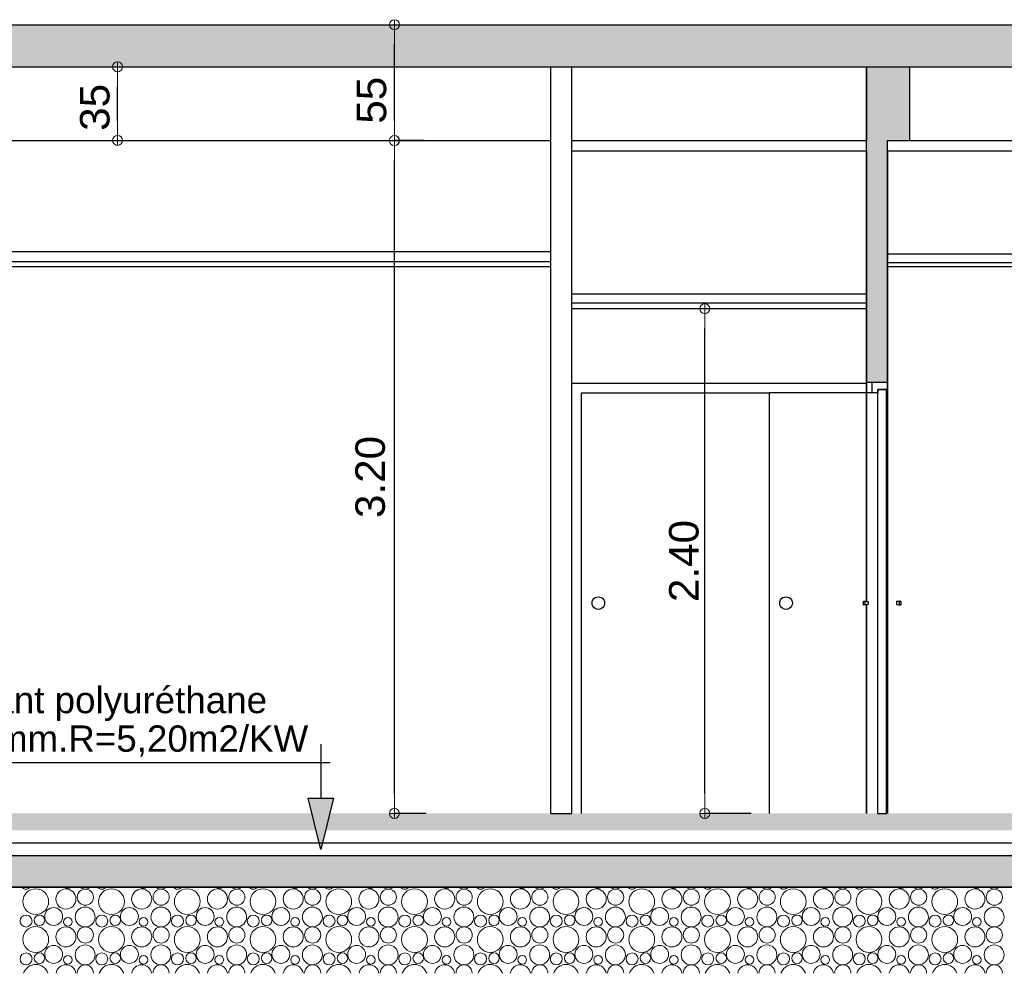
# Model space of a CAD drawing. Header units: millimetres. Extents: x 256333 to 598543, y -23220 to 10679.
# Tile 22 of 45: x 287016 to 291696, y -760 to 3774. Entities that reach past the tile are written whole.
import ezdxf

# ---------------------------------------------------------------- set-up
doc = ezdxf.new("R2010")
doc.units = ezdxf.units.MM
doc.header["$MEASUREMENT"] = 0
doc.layers.add('COUPE', color=7, linetype='Continuous')
doc.styles.add('STYLE_GENERE_1', font='swissc.ttf', dxfattribs={"width": 1.25})
doc.styles.add('STYLE_GENERE_3', font='arial.ttf')
doc.linetypes.add('ISOLATION', pattern='A,0.0001,-0.1,[134,ltypeshp.shx,S=0.1,R=0,X=-0.1,Y=0],-0.2,[134,ltypeshp.shx,S=0.1,R=180,X=0.1,Y=0],-0.1', length=0.4001)

# ---------------------------------------------------------------- blocks, each defined once
blk = doc.blocks.new('ARROWHEAD_7')
at = {"color": 0, "linetype": 'Continuous', "lineweight": 0}
for p, q in [((0, 0), (-1, 0)), ((-0.25, 0), (0.25, 0)), ((0, -0.25), (0, 0.25))]:
    blk.add_line(p, q, dxfattribs=at)
blk.add_circle((0, 0), 0.25, dxfattribs=at)

msp = doc.modelspace()

# ---------------------------------------------------------------- hatches: boundary and pattern name
at = {"layer": 'COUPE', "linetype": 'Continuous'}
for points in [[(299034.152, 3750), (270378.569, 3750), (270378.569, 3550), (299034.152, 3550)], [(284980.177, -80.002), (297044.381, -80.002), (297044.381, -0.002), (284980.177, -0.002)], [(284840.177, -350), (297144.381, -350), (297144.381, -200), (284840.177, -200)]]:
    msp.add_hatch(color=256, dxfattribs=at).paths.add_polyline_path(points)
for points in [[(291046.229, 3550), (291040.326, 3550), (291040.326, 2050), (291140.326, 2050), (291140.326, 3200), (291046.229, 3200)], [(291046.229, 3550), (291046.229, 3200), (291246.229, 3200), (291246.229, 3550)]]:
    msp.add_hatch(color=256, dxfattribs=at).paths.add_polyline_path(points, flags=0)
at = {"layer": 'COUPE'}
h = msp.add_hatch(color=256, dxfattribs=at)
h.dxf.hatch_style = 1
h.paths.add_polyline_path([(288507.462, 72.882), (288387.462, 72.882), (288447.462, -172.094)])

# ---------------------------------------------------------------- linework, layer by layer
at = {"layer": 'COUPE', "linetype": 'Continuous'}
for p, q in [((270378.569, 3750), (299114.152, 3750)), ((288504.854, 3750), (288797.815, 3750)), ((288797.635, 3294.097), (288797.635, 3655)), ((270378.569, 3550), (299114.152, 3550)), ((287194.187, 3550), (287481.661, 3550)), ((289539.948, 0), (289539.948, 3550)), ((289639.948, 0), (289639.948, 3550)), ((291040.177, 3550), (291040.177, 3200)), ((291040.326, 3550), (291046.229, 3550)), ((291040.326, 2050), (291040.326, 3550)), ((291046.229, 3550), (291246.229, 3550)), ((291246.229, 3200), (291246.229, 3550)), ((287481.481, 3295), (287481.481, 3455)), ((286265.163, 3200), (287850.992, 3200)), ((287205.548, 3200), (287481.661, 3200)), ((287730.215, 3200), (287885.629, 3200)), ((287885.629, 3200), (289539.948, 3200)), ((288533.518, 3199.097), (288797.815, 3199.097)), ((289639.948, 3200), (291040.326, 3200)), ((291140.326, 3200), (291246.229, 3200)), ((291140.326, 3200), (291140.534, 3200)), ((291140.326, 2050), (291140.326, 3200)), ((291240.177, 3199.097), (297054.381, 3199.097)), ((291246.229, 3200), (296985.98, 3200)), ((289639.948, 3150), (291040.326, 3150)), ((291040.177, 3150), (291040.177, 1007.804)), ((291140.534, 3150), (296985.98, 3150)), ((291140.603, 3150), (291140.603, 2050)), ((284959.01, 2671.457), (289539.948, 2671.457)), ((284959.01, 2623.334), (289539.948, 2623.334)), ((291140.326, 2659.986), (296550.15, 2659.986)), ((284959.01, 2600), (289539.948, 2600)), ((291140.326, 2619.986), (296550.728, 2619.986)), ((291140.326, 2599.986), (296571.953, 2599.986)), ((289639.948, 2470.517), (291040.326, 2470.517)), ((289639.948, 2427.263), (291040.177, 2427.263)), ((289639.948, 2401.375), (291040.177, 2401.375)), ((289641.196, 2045), (291040.177, 2045)), ((291040.326, 2000), (291040.326, 2050)), ((291040.326, 2000), (291040.326, 2050)), ((291040.326, 2050), (291140.326, 2050)), ((291040.326, 2050), (291140.326, 2050)), ((291040.603, 2000), (291040.603, 2050)), ((291066.955, 1998.154), (291066.955, 2050)), ((291140.326, 2015), (291095.326, 2015)), ((291140.326, 2015), (291095.326, 2015)), ((291095.326, 2015), (291095.326, 2000)), ((291095.326, 2015), (291135.326, 2015)), ((291095.326, 0), (291095.326, 2015)), ((291135.326, 0), (291135.326, 2015)), ((291135.591, 2015), (291135.591, 0)), ((291140.326, 2050), (291140.603, 2050)), ((291140.326, 2050), (291140.326, 2015)), ((291140.326, 2050), (291140.326, 2015)), ((291140.591, 2015), (291140.326, 2015)), ((291140.591, 0), (291140.591, 2015)), ((291140.603, 2050), (291140.603, 0)), ((291140.603, 0), (291140.603, 2050)), ((289686.196, 0), (289686.196, 2000)), ((289686.196, 2000), (290578.269, 2000)), ((291040.177, 2000), (290578.269, 2000)), ((290578.269, 2000), (290578.269, 0)), ((291095.326, 2000), (291040.326, 2000)), ((291040.586, 1007.757), (291040.586, 2000)), ((291095.326, 2000), (291067.826, 2000)), ((289758.427, 1028.994), (289766.196, 1030.017)), ((289766.196, 1030.017), (289773.965, 1028.994)), ((290650.5, 1028.994), (290658.269, 1030.017)), ((290658.269, 1030.017), (290666.038, 1028.994)), ((289736.179, 1000), (289737.202, 1007.769)), ((289737.202, 992.231), (289736.179, 1000)), ((289737.202, 1007.769), (289740.201, 1015.008)), ((289740.201, 984.992), (289737.202, 992.231)), ((289740.201, 1015.008), (289744.971, 1021.225)), ((289744.971, 978.775), (289740.201, 984.992)), ((289744.971, 1021.225), (289751.188, 1025.995)), ((289751.188, 1025.995), (289758.427, 1028.994)), ((289773.965, 1028.994), (289781.204, 1025.995)), ((289781.204, 1025.995), (289787.421, 1021.225)), ((289787.421, 1021.225), (289792.191, 1015.008)), ((289792.191, 984.992), (289787.421, 978.775)), ((289792.191, 1015.008), (289795.19, 1007.769)), ((289795.19, 992.231), (289792.191, 984.992)), ((289795.19, 1007.769), (289796.213, 1000)), ((289796.213, 1000), (289795.19, 992.231)), ((290628.252, 1000), (290629.275, 1007.769)), ((290629.275, 992.231), (290628.252, 1000)), ((290629.275, 1007.769), (290632.274, 1015.008)), ((290632.274, 984.992), (290629.275, 992.231)), ((290632.274, 1015.008), (290637.044, 1021.225)), ((290637.044, 978.775), (290632.274, 984.992)), ((290637.044, 1021.225), (290643.261, 1025.995)), ((290643.261, 1025.995), (290650.5, 1028.994)), ((290666.038, 1028.994), (290673.277, 1025.995)), ((290673.277, 1025.995), (290679.494, 1021.225)), ((290679.494, 1021.225), (290684.264, 1015.008)), ((290684.264, 984.992), (290679.494, 978.775)), ((290684.264, 1015.008), (290687.263, 1007.769)), ((290687.263, 992.231), (290684.264, 984.992)), ((290687.263, 1007.769), (290688.286, 1000)), ((290688.286, 1000), (290687.263, 992.231)), ((291026.23, 1008.967), (291026.664, 1008.822)), ((291026.23, 1008.967), (291027.515, 1008.966)), ((291026.23, 991.033), (291026.23, 1008.967)), ((291026.23, 1008.967), (291027.515, 1008.966)), ((291026.23, 991.033), (291026.23, 1008.967)), ((291026.664, 991.178), (291026.23, 991.033)), ((291032.16, 991.056), (291026.23, 991.033)), ((291032.16, 991.056), (291026.23, 991.033)), ((291026.664, 1008.822), (291031.328, 1008.037)), ((291031.328, 991.963), (291026.664, 991.178)), ((291027.515, 1008.966), (291033.257, 1008.943)), ((291027.515, 1008.966), (291033.257, 1008.943)), ((291031.328, 1008.037), (291033.257, 1007.818)), ((291033.257, 992.182), (291031.328, 991.963)), ((291033.257, 991.057), (291032.16, 991.056)), ((291033.257, 991.057), (291032.16, 991.056)), ((291033.257, 1008.943), (291033.61, 1008.822)), ((291033.257, 1008.943), (291033.257, 991.057)), ((291033.257, 1008.943), (291033.257, 991.057)), ((291033.61, 991.178), (291033.257, 991.057)), ((291033.61, 1008.822), (291038.168, 1008.037)), ((291038.168, 991.963), (291033.61, 991.178)), ((291038.168, 1008.037), (291044.957, 1007.251)), ((291044.957, 992.749), (291038.168, 991.963)), ((291040.177, 992.196), (291040.177, 0)), ((291040.586, 0), (291040.586, 992.243)), ((291044.957, 1007.251), (291047.825, 1007)), ((291047.825, 993), (291044.957, 992.749)), ((291047.825, 1007), (291047.825, 993)), ((291185.732, 1007.251), (291182.869, 1007)), ((291182.869, 1007), (291182.869, 993)), ((291182.869, 993), (291185.732, 992.749)), ((291192.504, 1008.037), (291185.732, 1007.251)), ((291185.732, 992.749), (291192.504, 991.963)), ((291197.044, 1008.822), (291192.504, 1008.037)), ((291192.504, 991.963), (291197.044, 991.178)), ((291197.39, 1008.941), (291197.044, 1008.822)), ((291197.044, 991.178), (291197.39, 991.059)), ((291197.39, 1008.941), (291203.146, 1008.964)), ((291197.39, 1008.941), (291203.146, 1008.964)), ((291197.39, 991.059), (291197.39, 1008.941)), ((291197.39, 991.059), (291197.39, 1008.941)), ((291199.345, 1008.037), (291197.39, 1007.815)), ((291197.39, 992.185), (291199.345, 991.963)), ((291198.471, 991.057), (291197.39, 991.059)), ((291198.471, 991.057), (291197.39, 991.059)), ((291204.416, 991.035), (291198.471, 991.057)), ((291204.416, 991.035), (291198.471, 991.057)), ((291203.991, 1008.822), (291199.345, 1008.037)), ((291199.345, 991.963), (291203.991, 991.178)), ((291203.146, 1008.964), (291204.416, 1008.965)), ((291203.146, 1008.964), (291204.416, 1008.965)), ((291204.416, 1008.965), (291203.991, 1008.822)), ((291203.991, 991.178), (291204.416, 991.035)), ((291204.416, 1008.965), (291204.416, 991.035)), ((291204.416, 1008.965), (291204.416, 991.035)), ((289751.188, 974.005), (289744.971, 978.775)), ((289758.427, 971.006), (289751.188, 974.005)), ((289766.196, 969.983), (289758.427, 971.006)), ((289773.965, 971.006), (289766.196, 969.983)), ((289781.204, 974.005), (289773.965, 971.006)), ((289787.421, 978.775), (289781.204, 974.005)), ((290643.261, 974.005), (290637.044, 978.775)), ((290650.5, 971.006), (290643.261, 974.005)), ((290658.269, 969.983), (290650.5, 971.006)), ((290666.038, 971.006), (290658.269, 969.983)), ((290673.277, 974.005), (290666.038, 971.006)), ((290679.494, 978.775), (290673.277, 974.005)), ((289539.948, 0), (289639.948, 0)), ((291095.326, 0), (291135.326, 0)), ((284940.177, -200), (297144.381, -200)), ((297144.381, -350), (284840.177, -350)), ((284840.177, -350), (297044.381, -350))]:
    msp.add_line(p, q, dxfattribs=at)
at = {"layer": 'COUPE'}
for p, q in [((288938.952, 3199.097), (288796.777, 3199.097)), ((288796.957, 95), (288796.957, 3104.097)), ((289741.196, 2400), (290272.115, 2400)), ((290271.935, 95), (290271.935, 2305)), ((288449.537, 72.882), (288449.537, 329.08)), ((288491.633, 240.737), (286627.963, 240.737)), ((288387.462, 72.882), (288507.462, 72.882)), ((288447.462, -172.094), (288387.462, 72.882)), ((288507.462, 72.882), (288447.462, -172.094)), ((288947.444, 0), (288796.777, 0)), ((290493.269, 0), (290271.755, 0))]:
    msp.add_line(p, q, dxfattribs=at)
at = {"layer": 'COUPE', "linetype": 'ISOLATION', "ltscale": 140}
msp.add_line((284980.177, -140.224), (297044.381, -140.224), dxfattribs=at)
at = {"layer": 'COUPE', "linetype": 'Continuous', "lineweight": 15}
for centre, radius in [((287092.437, -419.217), 61.213), ((287236.002, -406.759), 47.706), ((287328.328, -397.941), 38.355), ((287452.437, -419.217), 61.213), ((287596.002, -406.759), 47.706), ((287688.328, -397.941), 38.355), ((287812.437, -419.217), 61.213), ((287956.002, -406.759), 47.706), ((288048.328, -397.941), 38.355), ((288172.437, -419.217), 61.213), ((288316.002, -406.759), 47.706), ((288408.328, -397.941), 38.355), ((288532.437, -419.217), 61.213), ((288676.002, -406.759), 47.706), ((288768.328, -397.941), 38.355), ((288892.437, -419.217), 61.213), ((289036.002, -406.759), 47.706), ((289128.328, -397.941), 38.355), ((289252.437, -419.217), 61.213), ((289396.002, -406.759), 47.706), ((289488.328, -397.941), 38.355), ((289612.437, -419.217), 61.213), ((289756.002, -406.759), 47.706), ((289848.328, -397.941), 38.355), ((289972.437, -419.217), 61.213), ((290116.002, -406.759), 47.706), ((290208.328, -397.941), 38.355), ((290332.437, -419.217), 61.213), ((290476.002, -406.759), 47.706), ((290568.328, -397.941), 38.355), ((290692.437, -419.217), 61.213), ((290836.002, -406.759), 47.706), ((290928.328, -397.941), 38.355), ((291052.437, -419.217), 61.213), ((291196.002, -406.759), 47.706), ((291288.328, -397.941), 38.355), ((291412.437, -419.217), 61.213), ((291556.002, -406.759), 47.706), ((291648.328, -397.941), 38.355), ((287177.54, -490.136), 42.552), ((287327.309, -492.303), 47.309), ((287537.54, -490.136), 42.552), ((287687.309, -492.303), 47.309), ((287897.54, -490.136), 42.552), ((288047.309, -492.303), 47.309), ((288257.54, -490.136), 42.552), ((288407.309, -492.303), 47.309), ((288617.54, -490.136), 42.552), ((288767.309, -492.303), 47.309), ((288977.54, -490.136), 42.552), ((289127.309, -492.303), 47.309), ((289337.54, -490.136), 42.552), ((289487.309, -492.303), 47.309), ((289697.54, -490.136), 42.552), ((289847.309, -492.303), 47.309), ((290057.54, -490.136), 42.552), ((290207.309, -492.303), 47.309), ((290417.54, -490.136), 42.552), ((290567.309, -492.303), 47.309), ((290777.54, -490.136), 42.552), ((290927.309, -492.303), 47.309), ((291137.54, -490.136), 42.552), ((291287.309, -492.303), 47.309), ((291497.54, -490.136), 42.552), ((291647.309, -492.303), 47.309), ((287046.339, -511.412), 28.588), ((287110.167, -507.866), 25.074), ((287244.913, -515.557), 20.676), ((287406.339, -511.412), 28.588), ((287470.167, -507.866), 25.074), ((287604.913, -515.557), 20.676), ((287766.339, -511.412), 28.588), ((287830.167, -507.866), 25.074), ((287964.913, -515.557), 20.676), ((288126.339, -511.412), 28.588), ((288190.167, -507.866), 25.074), ((288324.913, -515.557), 20.676), ((288486.339, -511.412), 28.588), ((288550.167, -507.866), 25.074), ((288684.913, -515.557), 20.676), ((288846.339, -511.412), 28.588), ((288910.167, -507.866), 25.074), ((289044.913, -515.557), 20.676), ((289206.339, -511.412), 28.588), ((289270.167, -507.866), 25.074), ((289404.913, -515.557), 20.676), ((289566.339, -511.412), 28.588), ((289630.167, -507.866), 25.074), ((289764.913, -515.557), 20.676), ((289926.339, -511.412), 28.588), ((289990.167, -507.866), 25.074), ((290124.913, -515.557), 20.676), ((290286.339, -511.412), 28.588), ((290350.167, -507.866), 25.074), ((290484.913, -515.557), 20.676), ((290646.339, -511.412), 28.588), ((290710.167, -507.866), 25.074), ((290844.913, -515.557), 20.676), ((291006.339, -511.412), 28.588), ((291070.167, -507.866), 25.074), ((291204.913, -515.557), 20.676), ((291366.339, -511.412), 28.588), ((291430.167, -507.866), 25.074), ((291564.913, -515.557), 20.676), ((287092.437, -599.217), 61.213), ((287236.002, -586.759), 47.706), ((287328.328, -577.941), 38.355), ((287452.437, -599.217), 61.213), ((287596.002, -586.759), 47.706), ((287688.328, -577.941), 38.355), ((287812.437, -599.217), 61.213), ((287956.002, -586.759), 47.706), ((288048.328, -577.941), 38.355), ((288172.437, -599.217), 61.213), ((288316.002, -586.759), 47.706), ((288408.328, -577.941), 38.355), ((288532.437, -599.217), 61.213), ((288676.002, -586.759), 47.706), ((288768.328, -577.941), 38.355), ((288892.437, -599.217), 61.213), ((289036.002, -586.759), 47.706), ((289128.328, -577.941), 38.355), ((289252.437, -599.217), 61.213), ((289396.002, -586.759), 47.706), ((289488.328, -577.941), 38.355), ((289612.437, -599.217), 61.213), ((289756.002, -586.759), 47.706), ((289848.328, -577.941), 38.355), ((289972.437, -599.217), 61.213), ((290116.002, -586.759), 47.706), ((290208.328, -577.941), 38.355), ((290332.437, -599.217), 61.213), ((290476.002, -586.759), 47.706), ((290568.328, -577.941), 38.355), ((290692.437, -599.217), 61.213), ((290836.002, -586.759), 47.706), ((290928.328, -577.941), 38.355), ((291052.437, -599.217), 61.213), ((291196.002, -586.759), 47.706), ((291288.328, -577.941), 38.355), ((291412.437, -599.217), 61.213), ((291556.002, -586.759), 47.706), ((291648.328, -577.941), 38.355), ((287177.54, -670.136), 42.552), ((287327.309, -672.303), 47.309), ((287537.54, -670.136), 42.552), ((287687.309, -672.303), 47.309), ((287897.54, -670.136), 42.552), ((288047.309, -672.303), 47.309), ((288257.54, -670.136), 42.552), ((288407.309, -672.303), 47.309), ((288617.54, -670.136), 42.552), ((288767.309, -672.303), 47.309), ((288977.54, -670.136), 42.552), ((289127.309, -672.303), 47.309), ((289337.54, -670.136), 42.552), ((289487.309, -672.303), 47.309), ((289697.54, -670.136), 42.552), ((289847.309, -672.303), 47.309), ((290057.54, -670.136), 42.552), ((290207.309, -672.303), 47.309), ((290417.54, -670.136), 42.552), ((290567.309, -672.303), 47.309), ((290777.54, -670.136), 42.552), ((290927.309, -672.303), 47.309), ((291137.54, -670.136), 42.552), ((291287.309, -672.303), 47.309), ((291497.54, -670.136), 42.552), ((291647.309, -672.303), 47.309), ((287046.339, -691.412), 28.588), ((287110.167, -687.866), 25.074), ((287244.913, -695.557), 20.676), ((287406.339, -691.412), 28.588), ((287470.167, -687.866), 25.074), ((287604.913, -695.557), 20.676), ((287766.339, -691.412), 28.588), ((287830.167, -687.866), 25.074), ((287964.913, -695.557), 20.676), ((288126.339, -691.412), 28.588), ((288190.167, -687.866), 25.074), ((288324.913, -695.557), 20.676), ((288486.339, -691.412), 28.588), ((288550.167, -687.866), 25.074), ((288684.913, -695.557), 20.676), ((288846.339, -691.412), 28.588), ((288910.167, -687.866), 25.074), ((289044.913, -695.557), 20.676), ((289206.339, -691.412), 28.588), ((289270.167, -687.866), 25.074), ((289404.913, -695.557), 20.676), ((289566.339, -691.412), 28.588), ((289630.167, -687.866), 25.074), ((289764.913, -695.557), 20.676), ((289926.339, -691.412), 28.588), ((289990.167, -687.866), 25.074), ((290124.913, -695.557), 20.676), ((290286.339, -691.412), 28.588), ((290350.167, -687.866), 25.074), ((290484.913, -695.557), 20.676), ((290646.339, -691.412), 28.588), ((290710.167, -687.866), 25.074), ((290844.913, -695.557), 20.676), ((291006.339, -691.412), 28.588), ((291070.167, -687.866), 25.074), ((291204.913, -695.557), 20.676), ((291366.339, -691.412), 28.588), ((291430.167, -687.866), 25.074), ((291564.913, -695.557), 20.676)]:
    msp.add_circle(centre, radius, dxfattribs=at)
for centre, radius, start, end in [((287046.339, -331.412), 28.588, 220.557316, 319.442684), ((287110.167, -327.866), 25.074, 241.978699, 298.021301), ((287177.54, -310.136), 42.552, 249.528397, 290.471603), ((287244.913, -335.557), 20.676, 224.30925, 315.69075), ((287327.309, -312.303), 47.309, 232.826981, 307.173019), ((287406.339, -331.412), 28.588, 220.557316, 319.442684), ((287470.167, -327.866), 25.074, 241.978699, 298.021301), ((287537.54, -310.136), 42.552, 249.528397, 290.471603), ((287604.913, -335.557), 20.676, 224.30925, 315.69075), ((287687.309, -312.303), 47.309, 232.826981, 307.173019), ((287766.339, -331.412), 28.588, 220.557316, 319.442684), ((287830.167, -327.866), 25.074, 241.978699, 298.021301), ((287897.54, -310.136), 42.552, 249.528397, 290.471603), ((287964.913, -335.557), 20.676, 224.30925, 315.69075), ((288047.309, -312.303), 47.309, 232.826981, 307.173019), ((288126.339, -331.412), 28.588, 220.557316, 319.442684), ((288190.167, -327.866), 25.074, 241.978699, 298.021301), ((288257.54, -310.136), 42.552, 249.528397, 290.471603), ((288324.913, -335.557), 20.676, 224.30925, 315.69075), ((288407.309, -312.303), 47.309, 232.826981, 307.173019), ((288486.339, -331.412), 28.588, 220.557316, 319.442684), ((288550.167, -327.866), 25.074, 241.978699, 298.021301), ((288617.54, -310.136), 42.552, 249.528397, 290.471603), ((288684.913, -335.557), 20.676, 224.30925, 315.69075), ((288767.309, -312.303), 47.309, 232.826981, 307.173019), ((288846.339, -331.412), 28.588, 220.557316, 319.442684), ((288910.167, -327.866), 25.074, 241.978699, 298.021301), ((288977.54, -310.136), 42.552, 249.528397, 290.471603), ((289044.913, -335.557), 20.676, 224.30925, 315.69075), ((289127.309, -312.303), 47.309, 232.826981, 307.173019), ((289206.339, -331.412), 28.588, 220.557316, 319.442684), ((289270.167, -327.866), 25.074, 241.978699, 298.021301), ((289337.54, -310.136), 42.552, 249.528397, 290.471603), ((289404.913, -335.557), 20.676, 224.30925, 315.69075), ((289487.309, -312.303), 47.309, 232.826981, 307.173019), ((289566.339, -331.412), 28.588, 220.557316, 319.442684), ((289630.167, -327.866), 25.074, 241.978699, 298.021301), ((289697.54, -310.136), 42.552, 249.528397, 290.471603), ((289764.913, -335.557), 20.676, 224.30925, 315.69075), ((289847.309, -312.303), 47.309, 232.826981, 307.173019), ((289926.339, -331.412), 28.588, 220.557316, 319.442684), ((289990.167, -327.866), 25.074, 241.978699, 298.021301), ((290057.54, -310.136), 42.552, 249.528397, 290.471603), ((290124.913, -335.557), 20.676, 224.30925, 315.69075), ((290207.309, -312.303), 47.309, 232.826981, 307.173019), ((290286.339, -331.412), 28.588, 220.557316, 319.442684), ((290350.167, -327.866), 25.074, 241.978699, 298.021301), ((290417.54, -310.136), 42.552, 249.528397, 290.471603), ((290484.913, -335.557), 20.676, 224.30925, 315.69075), ((290567.309, -312.303), 47.309, 232.826981, 307.173019), ((290646.339, -331.412), 28.588, 220.557316, 319.442684), ((290710.167, -327.866), 25.074, 241.978699, 298.021301), ((290777.54, -310.136), 42.552, 249.528397, 290.471603), ((290844.913, -335.557), 20.676, 224.30925, 315.69075), ((290927.309, -312.303), 47.309, 232.826981, 307.173019), ((291006.339, -331.412), 28.588, 220.557316, 319.442684), ((291070.167, -327.866), 25.074, 241.978699, 298.021301), ((291137.54, -310.136), 42.552, 249.528397, 290.471603), ((291204.913, -335.557), 20.676, 224.30925, 315.69075), ((291287.309, -312.303), 47.309, 232.826981, 307.173019), ((291366.339, -331.412), 28.588, 220.557316, 319.442684), ((291430.167, -327.866), 25.074, 241.978699, 298.021301), ((291497.54, -310.136), 42.552, 249.528397, 290.471603), ((291564.913, -335.557), 20.676, 224.30925, 315.69075), ((291647.309, -312.303), 47.309, 232.826981, 307.173019), ((287092.437, -779.217), 61.213, 18.296265, 161.703735), ((287236.002, -766.759), 47.706, 8.145174, 171.854826), ((287328.328, -757.941), 38.355, 356.922458, 183.077542), ((287452.437, -779.217), 61.213, 18.296265, 161.703735), ((287596.002, -766.759), 47.706, 8.145174, 171.854826), ((287688.328, -757.941), 38.355, 356.922458, 183.077542), ((287812.437, -779.217), 61.213, 18.296265, 161.703735), ((287956.002, -766.759), 47.706, 8.145174, 171.854826), ((288048.328, -757.941), 38.355, 356.922458, 183.077542), ((288172.437, -779.217), 61.213, 18.296265, 161.703735), ((288316.002, -766.759), 47.706, 8.145174, 171.854826), ((288408.328, -757.941), 38.355, 356.922458, 183.077542), ((288532.437, -779.217), 61.213, 18.296265, 161.703735), ((288676.002, -766.759), 47.706, 8.145174, 171.854826), ((288768.328, -757.941), 38.355, 356.922458, 183.077542), ((288892.437, -779.217), 61.213, 18.296265, 161.703735), ((289036.002, -766.759), 47.706, 8.145174, 171.854826), ((289128.328, -757.941), 38.355, 356.922458, 183.077542), ((289252.437, -779.217), 61.213, 18.296265, 161.703735), ((289396.002, -766.759), 47.706, 8.145174, 171.854826), ((289488.328, -757.941), 38.355, 356.922458, 183.077542), ((289612.437, -779.217), 61.213, 18.296265, 161.703735), ((289756.002, -766.759), 47.706, 8.145174, 171.854826), ((289848.328, -757.941), 38.355, 356.922458, 183.077542), ((289972.437, -779.217), 61.213, 18.296265, 161.703735), ((290116.002, -766.759), 47.706, 8.145174, 171.854826), ((290208.328, -757.941), 38.355, 356.922458, 183.077542), ((290332.437, -779.217), 61.213, 18.296265, 161.703735), ((290476.002, -766.759), 47.706, 8.145174, 171.854826), ((290568.328, -757.941), 38.355, 356.922458, 183.077542), ((290692.437, -779.217), 61.213, 18.296265, 161.703735), ((290836.002, -766.759), 47.706, 8.145174, 171.854826), ((290928.328, -757.941), 38.355, 356.922458, 183.077542), ((291052.437, -779.217), 61.213, 18.296265, 161.703735), ((291196.002, -766.759), 47.706, 8.145174, 171.854826), ((291288.328, -757.941), 38.355, 356.922458, 183.077542), ((291412.437, -779.217), 61.213, 18.296265, 161.703735), ((291556.002, -766.759), 47.706, 8.145174, 171.854826), ((291648.328, -757.941), 38.355, 356.922458, 183.077542)]:
    msp.add_arc(centre, radius, start, end, dxfattribs=at)

# ---------------------------------------------------------------- block references
at = {"layer": 'COUPE', "linetype": 'Continuous', "xscale": 95, "yscale": 95, "zscale": 95}
for p, rotation in [((288797.635, 3750), 90), ((287481.481, 3550), 90), ((287481.481, 3200), 270), ((288797.635, 3199.097), 270), ((288796.957, 3199.097), 90), ((290271.935, 2400), 90), ((288796.957, 0), 270), ((290271.935, 0), 270)]:
    msp.add_blockref('ARROWHEAD_7', p, dxfattribs=dict(at, rotation=rotation))

# ---------------------------------------------------------------- texts
at = {"layer": 'COUPE', "style": 'STYLE_GENERE_3'}
for s, p in [('Isolant polyuréthane', (286619.313, 476.702)), ('120mm.R=5,20m2/KW', (286616.584, 293.434))]:
    msp.add_text(s, height=125, dxfattribs=at).set_placement(p)
at = {"layer": 'COUPE', "linetype": 'Continuous', "char_height": 140, "attachment_point": 5, "rotation": 90, "style": 'STYLE_GENERE_1'}
for s, insert in [('\\A1;55', (288688.888, 3390.796)), ('\\A1;35', (287373.879, 3356.851)), ('\\A1;3.20', (288682.591, 1599.549)), ('\\A1;2.40', (290173.302, 1200))]:
    msp.add_mtext(s, dxfattribs=dict(at, insert=insert))

doc.saveas('drawing.dxf')
